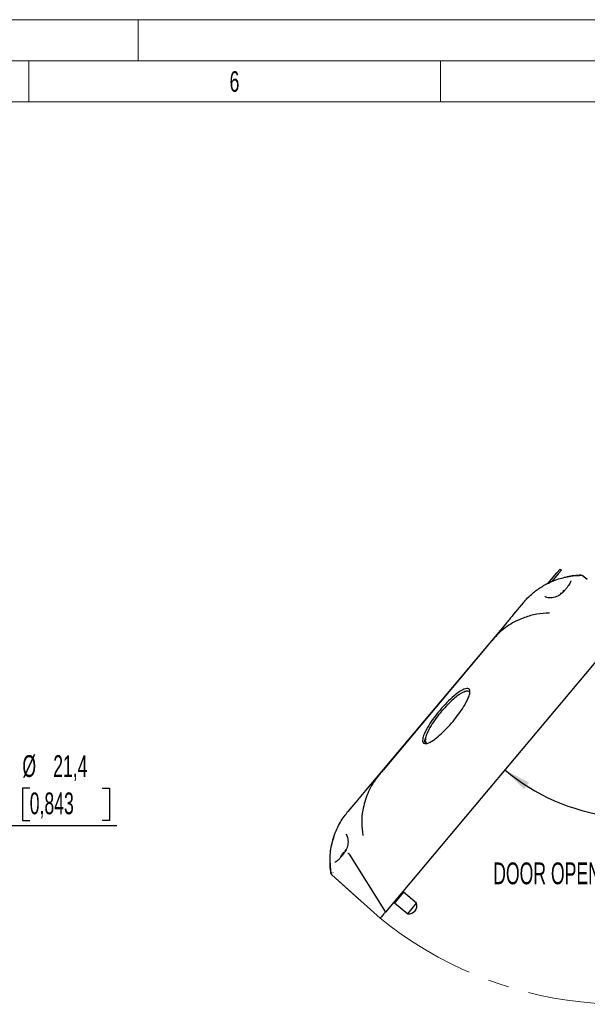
# Model space of a CAD drawing. Header units: millimetres. Extents: x 0 to 210, y 0 to 148.
# Tile 20 of 52: x 54 to 89, y 89 to 148. Entities that reach past the tile are written whole.
import ezdxf

# ---------------------------------------------------------------- set-up
doc = ezdxf.new("R2010")
doc.units = ezdxf.units.MM
doc.header["$LTSCALE"] = 0.5
doc.linetypes.add('CENTERX2', pattern=[20.32, 12.7, -2.54, 2.54, -2.54])
doc.layers.add('FORMAT', color=7, linetype='Continuous')
doc.styles.add('SLDTEXTSTYLE0', font='TXT', dxfattribs={"width": 0.605})
doc.styles.add('SLDTEXTSTYLE1', font='TXT', dxfattribs={"width": 0.638186})
doc.dimstyles.new('SLDDIMSTYLE11', dxfattribs={"dimtxt": 1.284159, "dimasz": 1.651, "dimexe": 0, "dimexo": 0.0625, "dimgap": 0.32104, "dimtad": 1, "dimdec": 4, "dimlfac": 3, "dimzin": 12, "dimdsep": 46, "dimtxsty": 'SLDTEXTSTYLE0', "dimsah": 1, "dimcen": 0.09, "dimazin": 3, "dimtfac": 1, "dimtdec": 1, "dimtofl": 0, "dimtmove": 0, "dimatfit": 3, "dimfxl": 0, "dimfrac": 2, "dimtolj": 1, "dimtzin": 12, "dimarcsym": 0})
doc.dimstyles.new('SLDDIMSTYLE7', dxfattribs={"dimtxt": 1.284159, "dimasz": 1.651, "dimexe": 0, "dimexo": 0.0625, "dimgap": 0.32104, "dimtad": 0, "dimtih": 1, "dimtoh": 1, "dimdec": 1, "dimlfac": 6, "dimrnd": 1e-09, "dimzin": 12, "dimdsep": 46, "dimtxsty": 'SLDTEXTSTYLE0', "dimsah": 1, "dimcen": 0, "dimadec": 0, "dimazin": 3, "dimtfac": 1, "dimtdec": 1, "dimtofl": 0, "dimtmove": 0, "dimatfit": 3, "dimfxl": 0, "dimfrac": 2, "dimtolj": 1, "dimtzin": 12, "dimarcsym": 0})

# ---------------------------------------------------------------- blocks, each defined once
blk = doc.blocks.new('_D_11')
at = {"layer": 'FORMAT'}
for p, q in [((43.317, 105.83), (51.515, 99.525)), ((55.052, 101.791), (54.611, 101.791)), ((54.611, 101.791), (54.611, 99.819)), ((59.462, 101.791), (59.903, 101.791)), ((59.903, 101.791), (59.903, 99.819)), ((51.515, 99.525), (60.344, 99.525)), ((54.611, 99.819), (55.052, 99.819)), ((59.903, 99.819), (59.462, 99.819))]:
    blk.add_line(p, q, dxfattribs=at)
blk.add_solid([(43.317, 105.83), (44.471, 104.622), (44.781, 105.024)], dxfattribs=at)
at = {"layer": 'FORMAT', "char_height": 1.3229, "attachment_point": 1, "style": 'SLDTEXTSTYLE0'}
for s, insert in [('5x', (52.308, 103.791)), ('%%c', (54.605, 103.791)), ('21,4', (56.479, 103.791)), ('0,843', (55.052, 101.525))]:
    blk.add_mtext(s, dxfattribs=dict(at, insert=insert))
blk = doc.blocks.new('_D_24')
at = {"layer": 'FORMAT'}
blk.add_arc((91.923, 112.447), 12.463, 230, 0, dxfattribs=at)
for points in [[(104.387, 112.447), (104.025, 110.817), (104.532, 110.783)], [(83.912, 102.9), (85.094, 101.719), (85.394, 102.129)]]:
    blk.add_solid(points, dxfattribs=at)
at = {"layer": 'FORMAT', "insert": (94.818, 101.927), "char_height": 1.3229, "attachment_point": 1, "rotation": 25, "style": 'SLDTEXTSTYLE0'}
blk.add_mtext('130°', dxfattribs=at)

msp = doc.modelspace()

# ---------------------------------------------------------------- linework, layer by layer
at = {"color": 7, "linetype": 'Continuous', "lineweight": 18}
for p, q in [((210, 148.5), (0, 148.5)), ((61.65, 148.5), (61.65, 146)), ((207.5, 146), (2.5, 146)), ((55, 146), (55, 143.5)), ((80, 146), (80, 143.5)), ((55, 143.5), (30, 143.5)), ((80, 143.5), (55, 143.5)), ((105, 143.5), (80, 143.5))]:
    msp.add_line(p, q, dxfattribs=at)
at = {"color": 7, "linetype": 'Continuous', "lineweight": 25}
for p, q in [((87.077555, 114.873572), (87.270391, 115.103386)), ((87.350826, 115.035893), (87.157989, 114.80608)), ((87.270391, 115.103386), (87.350826, 115.035893)), ((86.550783, 114.24579), (87.077555, 114.873572)), ((87.157989, 114.80608), (86.774293, 114.348809)), ((88.606955, 114.718849), (88.555788, 114.726906)), ((88.660961, 114.691322), (88.927092, 114.490969)), ((87.468208, 113.784031), (87.434127, 113.743415)), ((87.434127, 113.743415), (87.45725, 113.718427)), ((87.466793, 113.782345), (87.501429, 113.823622)), ((87.497033, 113.754114), (87.466793, 113.782345)), ((87.310392, 113.595953), (87.359316, 113.654258)), ((85.040397, 113.060294), (84.449525, 112.356119)), ((83.97145, 111.781568), (75.459359, 101.637253)), ((91.430088, 111.859462), (76.660301, 94.257515)), ((83.97145, 111.781568), (83.971537, 111.781495)), ((82.923544, 110.513574), (76.526123, 102.889423)), ((81.760988, 107.697505), (81.775733, 107.688439)), ((81.775733, 107.688439), (81.789785, 107.661908)), ((75.459359, 101.637253), (75.459446, 101.637179)), ((74.99354, 101.086916), (74.385681, 100.362497)), ((73.508731, 98.762479), (73.502895, 98.743781)), ((73.513292, 98.776903), (73.508731, 98.762479)), ((73.51712, 98.788888), (73.513292, 98.776903)), ((73.520775, 98.800227), (73.51712, 98.788888)), ((73.408533, 98.390867), (73.408954, 98.39273)), ((73.410166, 98.398068), (73.408954, 98.39273)), ((73.412081, 98.406453), (73.410166, 98.398068)), ((74.07968, 97.828204), (73.976447, 97.639058)), ((74.07968, 97.828204), (74.128604, 97.88651)), ((74.237497, 98.016283), (74.203416, 97.975667)), ((74.203416, 97.975667), (74.231857, 97.944931)), ((74.236081, 98.014596), (74.270718, 98.055874)), ((74.266321, 97.986366), (74.236081, 98.014596)), ((74.468996, 97.774872), (74.466798, 97.777379)), ((74.468996, 97.774872), (76.660301, 94.257515)), ((73.296186, 97.222522), (73.313312, 96.968987)), ((73.408361, 96.513591), (73.409662, 96.512407)), ((76.339103, 93.874726), (73.409662, 96.512407)), ((75.094352, 94.995173), (73.411683, 96.510255)), ((77.757499, 95.461391), (77.225557, 94.827446)), ((77.757499, 95.461391), (77.663577, 95.453174)), ((78.556524, 94.79093), (77.757499, 95.461391)), ((75.094352, 94.995173), (75.094511, 94.995362)), ((77.213626, 94.916942), (77.221843, 94.82302)), ((77.225557, 94.827446), (77.221843, 94.82302)), ((77.221843, 94.82302), (78.020867, 94.152559)), ((78.020867, 94.152559), (78.556524, 94.79093))]:
    msp.add_line(p, q, dxfattribs=at)
for centre, radius, start, end in [((88.615271, 110.060618), 4.666667, 113.16916159, 118.54347503), ((88.615271, 110.060618), 4.666667, 90.73014491, 101.39537976), ((88.558039, 114.560193), 0.166645, 52.0002673, 90.90376912), ((77.955133, 97.36737), 4.666667, 161.39475678, 166.90101752), ((77.955133, 97.36737), 4.666667, 177.18598234, 183.60906737), ((73.5139, 96.64249), 0.166667, 189.26985509, 228), ((73.669417, 96.726734), 0.208333, 197.44556275, 205.15556452), ((78.076972, 94.649402), 0.5, 263.55730976, 16.44269024)]:
    msp.add_arc(centre, radius, start, end, dxfattribs=at)
for start_param, end_param in [(6.199053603, 6.725613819), (2.792911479, 3.141592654)]:
    msp.add_ellipse((80.442865, 106.098999), major_axis=(1.307001, 1.557624), ratio=0.238926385, start_param=start_param, end_param=end_param, dxfattribs=at)
for points, knots in [([(86.572954, 114.256654), (86.707491, 114.317584), (86.975646, 114.439028), (87.384265, 114.568003), (87.605949, 114.615988), (87.716518, 114.639922)], [0, 0, 0, 0, 0.33540576, 0.668522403, 1, 1, 1, 1]), ([(87.937169, 114.395775), (87.937004, 114.393482), (87.936639, 114.388424), (87.913301, 114.323851), (87.862544, 114.229668), (87.779984, 114.100759), (87.66819, 113.949068), (87.532457, 113.790279), (87.406874, 113.660306), (87.325759, 113.596983), (87.299185, 113.576238)], [0, 0, 0, 0, 0.092132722, 0.203314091, 0.332726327, 0.475437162, 0.627159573, 0.779173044, 0.927655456, 1, 1, 1, 1]), ([(87.716713, 114.63996), (87.860901, 114.664706), (88.140127, 114.712627), (88.420286, 114.722251), (88.555776, 114.726905)], [0, 0, 0, 0, 0.516383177, 1, 1, 1, 1]), ([(88.926433, 114.487804), (88.844721, 114.549915), (88.756021, 114.617338), (88.667902, 114.685919), (88.660961, 114.691322)], [0, 0, 0, 0, 0.9212273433, 1, 1, 1, 1]), ([(85.040397, 113.060294), (85.125104, 113.156727), (85.293537, 113.348479), (85.572187, 113.604716), (85.8502, 113.824499), (86.122996, 114.010698), (86.368202, 114.154255), (86.523982, 114.232164), (86.572806, 114.256582)], [0, 0, 0, 0, 0.223109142, 0.443641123, 0.597662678, 0.7576062, 0.924029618, 1, 1, 1, 1]), ([(87.522605, 113.782741), (87.513286, 113.77243), (87.494648, 113.75181), (87.460709, 113.711515), (87.437403, 113.680439), (87.422502, 113.660571)], [0, 0, 0, 0, 0.265077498, 0.530153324, 1, 1, 1, 1]), ([(87.298772, 113.57589), (87.289547, 113.567288), (87.237217, 113.518498), (87.121819, 113.457945), (86.960382, 113.39382), (86.786572, 113.359059), (86.615431, 113.352102), (86.472217, 113.374255), (86.387435, 113.407807), (86.368158, 113.427275), (86.363927, 113.431548)], [0, 0, 0, 0, 0.025919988, 0.147027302, 0.281210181, 0.433288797, 0.602973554, 0.779716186, 0.951646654, 1, 1, 1, 1]), ([(86.62744, 112.428771), (86.368239, 112.412527), (85.836027, 112.379172), (85.177392, 112.192947), (84.61926, 111.956929), (84.153401, 111.696683), (83.87335, 111.482519), (83.731509, 111.374048)], [0, 0, 0, 0, 0.22892253, 0.470041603, 0.642029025, 0.818693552, 1, 1, 1, 1]), ([(84.449892, 112.355811), (84.419977, 112.320268), (84.331476, 112.215113), (84.170679, 112.019638), (84.038589, 111.861679), (83.971537, 111.781495)], [0, 0, 0, 0, 0.200900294, 0.594356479, 1, 1, 1, 1]), ([(83.731509, 111.374048), (83.680085, 111.329491), (83.575708, 111.239053), (83.407958, 111.066433), (83.232341, 110.873608), (83.069753, 110.686799), (82.966362, 110.564303), (82.923544, 110.513574)], [0, 0, 0, 0, 0.208965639, 0.424141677, 0.633085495, 0.848049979, 1, 1, 1, 1]), ([(78.977562, 104.526474), (78.955909, 104.55597), (78.912723, 104.614798), (78.921177, 104.800882), (78.998092, 105.044585), (79.133901, 105.32866), (79.331802, 105.670638), (79.609738, 106.078752), (79.980601, 106.545962), (80.387317, 106.996292), (80.780064, 107.366856), (81.13454, 107.643856), (81.402203, 107.801559), (81.609202, 107.861828), (81.736015, 107.836512), (81.79512, 107.738933), (81.799518, 107.574025), (81.736203, 107.350072), (81.619791, 107.089729), (81.445926, 106.77329), (81.196821, 106.391386), (80.858916, 105.947302), (80.484738, 105.513064), (80.088832, 105.113748), (79.751049, 104.825221), (79.487856, 104.642245), (79.295902, 104.537649), (79.120799, 104.482111), (79.02022, 104.49415), (78.983093, 104.522283), (78.977562, 104.526474)], [0, 0, 0, 0, 0.021902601, 0.043684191, 0.07977772, 0.111128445, 0.1425518, 0.197864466, 0.253255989, 0.311735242, 0.370086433, 0.409416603, 0.448970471, 0.473451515, 0.498147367, 0.519329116, 0.539651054, 0.573441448, 0.602223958, 0.631073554, 0.682748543, 0.73451134, 0.789837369, 0.845108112, 0.895699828, 0.921343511, 0.946898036, 0.97120125, 0.995709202, 1, 1, 1, 1]), ([(81.56952, 107.66267), (81.559, 107.663219), (81.484311, 107.667114), (81.321818, 107.585696), (81.102426, 107.447974), (80.852415, 107.254008), (80.529524, 106.959462), (80.165327, 106.572836), (79.804014, 106.131571), (79.524479, 105.734861), (79.321542, 105.396147), (79.183249, 105.116951), (79.092446, 104.867247), (79.095491, 104.744164), (79.096662, 104.69683)], [0, 0, 0, 0, 0.013132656, 0.093234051, 0.146685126, 0.219951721, 0.324752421, 0.45453625, 0.584246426, 0.71420752, 0.789616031, 0.865393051, 0.948235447, 1, 1, 1, 1]), ([(79.133, 104.495878), (79.132133, 104.49595), (79.094104, 104.499076), (79.066224, 104.566096), (79.048309, 104.67538), (79.075538, 104.772276), (79.08932, 104.821323)], [0, 0, 0, 0, 0.008202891, 0.359812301, 0.675953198, 1, 1, 1, 1]), ([(76.526123, 102.889423), (76.467595, 102.819132), (76.348862, 102.676534), (76.180393, 102.466028), (76.025384, 102.261876), (75.903487, 102.087718), (75.843671, 101.986163), (75.819022, 101.944314)], [0, 0, 0, 0, 0.209227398, 0.424454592, 0.633695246, 0.84905375, 1, 1, 1, 1]), ([(75.819022, 101.944314), (75.736829, 101.78579), (75.574548, 101.472803), (75.399152, 100.96883), (75.263639, 100.378194), (75.194614, 99.69723), (75.254184, 99.167312), (75.283196, 98.909228)], [0, 0, 0, 0, 0.181308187, 0.357972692, 0.529958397, 0.771077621, 1, 1, 1, 1]), ([(75.459446, 101.637179), (75.321482, 101.476013), (75.15396, 101.280318), (75.018717, 101.114985), (74.994855, 101.085813)], [0, 0, 0, 0, 0.823556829, 1, 1, 1, 1]), ([(73.460324, 98.598015), (73.482294, 98.673457), (73.55365, 98.91848), (73.70646, 99.301327), (73.921617, 99.71373), (74.150242, 100.068857), (74.306926, 100.264274), (74.385681, 100.362497)], [0, 0, 0, 0, 0.106780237, 0.346805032, 0.572748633, 0.785250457, 1, 1, 1, 1]), ([(74.249323, 98.994344), (74.259798, 98.98547), (74.288933, 98.960783), (74.33934, 98.865274), (74.380699, 98.716418), (74.39726, 98.539763), (74.381238, 98.356136), (74.348175, 98.205936), (74.306278, 98.121866), (74.292393, 98.094005)], [0, 0, 0, 0, 0.100949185, 0.280796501, 0.456551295, 0.637750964, 0.795403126, 0.932195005, 1, 1, 1, 1]), ([(73.296513, 97.519331), (73.305046, 97.666635), (73.321103, 97.94386), (73.391477, 98.335511), (73.445665, 98.542123), (73.460319, 98.597996)], [0, 0, 0, 0, 0.4527099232, 0.8519986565, 1, 1, 1, 1]), ([(73.3866, 98.28827), (73.385312, 98.281904), (73.381055, 98.26086), (73.380538, 98.257995), (73.380178, 98.255997)], [0, 0, 0, 0, 0.302515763, 1, 1, 1, 1]), ([(74.292832, 98.093528), (74.285619, 98.076205), (74.254159, 98.000651), (74.168184, 97.864919), (74.047985, 97.696256), (73.916913, 97.542673), (73.791992, 97.414851), (73.686703, 97.325621), (73.61811, 97.277645), (73.581547, 97.266832), (73.588679, 97.267054), (73.590009, 97.267096)], [0, 0, 0, 0, 0.0398434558, 0.1737844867, 0.3163486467, 0.4597961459, 0.6061450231, 0.7507901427, 0.8697299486, 0.9757000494, 1, 1, 1, 1]), ([(73.955173, 97.610833), (73.986306, 97.674878), (74.018747, 97.741613), (74.059653, 97.803796), (74.061302, 97.806303)], [0, 0, 0, 0, 0.959683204, 1, 1, 1, 1]), ([(73.976447, 97.639058), (73.973868, 97.636781), (73.968711, 97.632226), (73.961026, 97.623219), (73.957456, 97.615664), (73.955173, 97.610833)], [0, 0, 0, 0, 0.265077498, 0.530153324, 1, 1, 1, 1]), ([(74.291893, 98.014993), (74.282574, 98.004682), (74.263936, 97.984062), (74.229998, 97.943767), (74.206691, 97.912691), (74.191791, 97.892823)], [0, 0, 0, 0, 0.265077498, 0.530153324, 1, 1, 1, 1]), ([(74.388351, 97.841581), (74.389063, 97.840984), (74.399464, 97.832252), (74.424208, 97.811745), (74.452009, 97.789312), (74.466798, 97.777379)], [0, 0, 0, 0, 0.033246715, 0.485752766, 1, 1, 1, 1]), ([(73.354796, 96.611316), (73.334811, 96.754531), (73.292929, 97.054676), (73.295295, 97.360154), (73.296532, 97.519872)], [0, 0, 0, 0, 0.47715354, 1, 1, 1, 1]), ([(73.313312, 96.968987), (73.315225, 96.935801), (73.322165, 96.815375), (73.341951, 96.697286), (73.356284, 96.611739)], [0, 0, 0, 0, 0.275569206, 1, 1, 1, 1]), ([(73.356375, 96.611541), (73.356652, 96.609824), (73.359633, 96.59128), (73.371695, 96.554581), (73.39576, 96.527678), (73.408361, 96.513591)], [0, 0, 0, 0, 0.046358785, 0.500639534, 1, 1, 1, 1]), ([(76.660301, 94.257515), (76.62387, 94.214098), (76.551022, 94.127281), (76.45371, 94.011309), (76.382171, 93.926052), (76.344706, 93.881404), (76.340719, 93.876653), (76.339103, 93.874726)], [0, 0, 0, 0, 0.216644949, 0.433205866, 0.64933732, 0.857842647, 1, 1, 1, 1])]:
    msp.add_open_spline(points, degree=3, knots=knots, dxfattribs=at)
msp.add_open_spline([(73.354765, 96.61151), (73.359409, 96.593067), (73.368698, 96.556182), (73.394566, 96.528296), (73.407501, 96.514354)], degree=3, dxfattribs=at)
at = {"layer": 'FORMAT', "linetype": 'CENTERX2', "lineweight": 18}
msp.add_arc((91.112219, 112.139231), 23.491213, 231.03257871, 1.6677153, dxfattribs=at)

# ---------------------------------------------------------------- texts
at = {"color": 7, "linetype": 'Continuous', "lineweight": 0, "insert": (67.491006, 145.367368), "char_height": 1.250006, "attachment_point": 2, "style": 'SLDTEXTSTYLE1'}
msp.add_mtext('6', dxfattribs=at)
at = {"layer": 'FORMAT', "insert": (83.21067, 97.270247), "char_height": 1.32291667, "attachment_point": 1, "style": 'SLDTEXTSTYLE0'}
msp.add_mtext('DOOR OPENING DETAILS', dxfattribs=at)

# ---------------------------------------------------------------- dimensions: what is measured, and where the dimension line sits
at = {"layer": 'FORMAT'}
dim = msp.add_angular_dim_2l(base=(97.190652, 101.151791), line1=((94.678084, 112.447397), (110.531785, 112.447397)), line2=((76.660301, 94.257515), (91.430088, 111.859462)), dimstyle='SLDDIMSTYLE11', dxfattribs=at)
dim.commit()
dim.dimension.update_dxf_attribs({"geometry": '_D_24', "text_midpoint": (97.190652, 101.151791), "dimtype": 162})
dim = msp.add_diameter_dim_2p(p1=(40.489883, 108.003817), p2=(43.317174, 105.829527), text='5x<>', dimstyle='SLDDIMSTYLE7', dxfattribs=at)
dim.commit()
dim.dimension.update_dxf_attribs({"geometry": '_D_11', "text_midpoint": (56.326184, 101.791446), "dimtype": 163})

doc.saveas('drawing.dxf')
